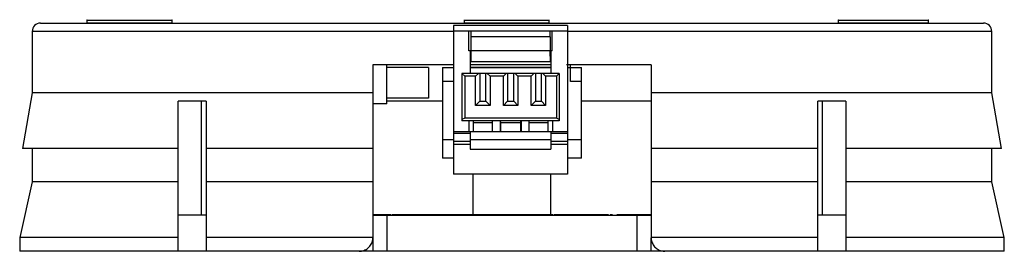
# Model space of a CAD drawing. Header units: millimetres. Extents: x -42.4 to -7, y 11.8 to 20.1.
import ezdxf

# ---------------------------------------------------------------- set-up
doc = ezdxf.new("R2010")
doc.units = ezdxf.units.MM

msp = doc.modelspace()

# ---------------------------------------------------------------- linework, layer by layer
at = {"color": 7, "linetype": 'Continuous', "lineweight": 25}
for p, q in [((-41.664, 19.964), (-7.764, 19.964)), ((-39.997, 20.087), (-39.997, 19.964)), ((-38.814, 19.974), (-38.814, 19.964)), ((-37.614, 19.964), (-37.614, 19.974)), ((-36.937, 19.964), (-36.937, 20.087)), ((-26.814, 19.874), (-26.814, 14.534)), ((-22.714, 19.874), (-26.814, 19.874)), ((-26.431, 20.087), (-26.431, 19.964)), ((-25.314, 19.974), (-25.314, 19.964)), ((-24.114, 19.964), (-24.114, 19.974)), ((-23.375, 19.964), (-23.375, 20.087)), ((-22.714, 19.874), (-22.714, 14.534)), ((-12.988, 20.087), (-12.988, 19.964)), ((-11.814, 19.974), (-11.814, 19.964)), ((-10.614, 19.964), (-10.614, 19.974)), ((-9.738, 19.964), (-9.738, 20.087)), ((-41.964, 19.664), (-41.964, 17.464)), ((-26.814, 19.664), (-41.964, 19.664)), ((-22.714, 19.674), (-26.814, 19.674)), ((-26.264, 18.974), (-26.264, 19.674)), ((-26.192, 19.674), (-26.189, 19.474)), ((-23.34, 19.474), (-26.189, 19.474)), ((-26.189, 19.474), (-26.189, 18.974)), ((-23.34, 19.474), (-23.336, 19.674)), ((-23.34, 19.474), (-23.34, 18.974)), ((-23.265, 18.974), (-23.265, 19.674)), ((-7.464, 19.664), (-22.714, 19.664)), ((-7.464, 17.464), (-7.464, 19.664)), ((-26.201, 18.974), (-26.264, 18.974)), ((-26.214, 18.974), (-26.214, 18.154)), ((-26.202, 18.574), (-26.201, 18.974)), ((-26.189, 18.974), (-26.197, 18.574)), ((-23.34, 18.974), (-26.189, 18.974)), ((-23.331, 18.574), (-23.34, 18.974)), ((-23.265, 18.974), (-23.327, 18.974)), ((-23.327, 18.974), (-23.326, 18.574)), ((-23.314, 18.974), (-23.314, 18.154)), ((-29.714, 18.464), (-29.714, 14.264)), ((-26.814, 18.464), (-29.714, 18.464)), ((-29.214, 17.064), (-29.214, 18.464)), ((-23.314, 18.464), (-26.214, 18.464)), ((-23.326, 18.574), (-26.202, 18.574)), ((-19.714, 18.464), (-22.749, 18.464)), ((-22.614, 17.864), (-22.614, 18.464)), ((-19.714, 18.464), (-19.714, 14.264)), ((-27.714, 18.364), (-29.214, 18.364)), ((-27.714, 18.364), (-27.714, 17.264)), ((-27.214, 18.364), (-27.214, 15.114)), ((-27.214, 18.364), (-26.814, 18.364)), ((-26.514, 18.154), (-26.414, 18.054)), ((-26.514, 18.154), (-26.514, 16.454)), ((-23.014, 18.154), (-26.514, 18.154)), ((-26.414, 18.054), (-26.414, 16.554)), ((-26.024, 18.054), (-26.414, 18.054)), ((-23.314, 18.364), (-26.214, 18.364)), ((-23.314, 18.354), (-26.214, 18.354)), ((-26.024, 18.054), (-25.924, 18.154)), ((-26.024, 17.004), (-26.024, 18.054)), ((-25.874, 18.154), (-25.874, 17.154)), ((-25.654, 17.154), (-25.654, 18.154)), ((-25.604, 18.154), (-25.504, 18.054)), ((-25.504, 18.054), (-25.504, 17.004)), ((-25.024, 18.054), (-25.504, 18.054)), ((-25.024, 18.054), (-24.924, 18.154)), ((-25.024, 17.004), (-25.024, 18.054)), ((-24.874, 18.154), (-24.874, 17.154)), ((-24.654, 17.154), (-24.654, 18.154)), ((-24.604, 18.154), (-24.504, 18.054)), ((-24.504, 18.054), (-24.504, 17.004)), ((-24.024, 18.054), (-24.504, 18.054)), ((-24.024, 18.054), (-23.924, 18.154)), ((-24.024, 17.004), (-24.024, 18.054)), ((-23.874, 18.154), (-23.874, 17.154)), ((-23.654, 17.154), (-23.654, 18.154)), ((-23.604, 18.154), (-23.504, 18.054)), ((-23.504, 18.054), (-23.504, 17.004)), ((-23.114, 18.054), (-23.504, 18.054)), ((-23.114, 18.054), (-23.014, 18.154)), ((-23.114, 18.054), (-23.114, 16.554)), ((-23.014, 18.154), (-23.014, 16.454)), ((-22.714, 18.364), (-22.214, 18.364)), ((-22.214, 15.114), (-22.214, 18.364)), ((-26.814, 17.864), (-27.214, 17.864)), ((-22.214, 17.864), (-22.614, 17.864)), ((-41.964, 17.464), (-42.314, 15.464)), ((-29.714, 17.464), (-41.964, 17.464)), ((-7.464, 17.464), (-19.714, 17.464)), ((-7.114, 15.464), (-7.464, 17.464)), ((-35.714, 17.164), (-36.714, 17.164)), ((-35.877, 13.064), (-35.877, 17.164)), ((-29.214, 17.064), (-29.714, 17.064)), ((-27.714, 17.264), (-29.214, 17.264)), ((-27.214, 17.164), (-29.214, 17.164)), ((-25.874, 17.154), (-26.024, 17.004)), ((-25.504, 17.004), (-26.024, 17.004)), ((-25.874, 17.154), (-25.654, 17.154)), ((-25.654, 17.154), (-25.504, 17.004)), ((-24.874, 17.154), (-25.024, 17.004)), ((-24.504, 17.004), (-25.024, 17.004)), ((-24.874, 17.154), (-24.654, 17.154)), ((-24.654, 17.154), (-24.504, 17.004)), ((-23.874, 17.154), (-24.024, 17.004)), ((-23.504, 17.004), (-24.024, 17.004)), ((-23.874, 17.154), (-23.654, 17.154)), ((-23.654, 17.154), (-23.504, 17.004)), ((-19.713, 17.164), (-22.214, 17.164)), ((-12.714, 17.164), (-13.714, 17.164)), ((-13.552, 13.064), (-13.552, 17.164)), ((-26.414, 16.554), (-26.514, 16.504)), ((-23.014, 16.454), (-26.514, 16.454)), ((-23.114, 16.554), (-26.414, 16.554)), ((-26.264, 16.454), (-26.264, 16.054)), ((-26.114, 16.454), (-26.114, 16.054)), ((-25.414, 16.386), (-26.114, 16.386)), ((-25.414, 16.054), (-25.414, 16.454)), ((-25.139, 16.454), (-25.139, 16.054)), ((-25.139, 16.414), (-25.13, 16.414)), ((-24.398, 16.386), (-25.131, 16.386)), ((-25.131, 16.386), (-25.131, 16.054)), ((-24.398, 16.054), (-24.398, 16.386)), ((-24.389, 16.454), (-24.389, 16.054)), ((-24.114, 16.454), (-24.114, 16.054)), ((-23.414, 16.386), (-24.114, 16.386)), ((-23.414, 16.054), (-23.414, 16.454)), ((-23.264, 16.454), (-23.264, 16.054)), ((-23.014, 16.504), (-23.114, 16.554)), ((-22.714, 16.054), (-26.814, 16.054)), ((-26.214, 15.998), (-26.814, 15.998)), ((-26.214, 16.054), (-26.214, 15.434)), ((-23.314, 16.054), (-23.314, 15.434)), ((-22.714, 15.998), (-23.314, 15.998)), ((-27.214, 15.784), (-26.814, 15.784)), ((-26.214, 15.704), (-26.814, 15.704)), ((-26.214, 15.602), (-26.814, 15.602)), ((-26.214, 15.784), (-23.314, 15.784)), ((-22.714, 15.704), (-23.314, 15.704)), ((-22.714, 15.602), (-23.314, 15.602)), ((-22.714, 15.784), (-22.214, 15.784)), ((-36.714, 15.464), (-42.314, 15.464)), ((-41.964, 15.464), (-41.964, 14.264)), ((-36.714, 14.264), (-36.714, 15.464)), ((-29.714, 15.464), (-35.714, 15.464)), ((-35.714, 15.464), (-35.714, 14.264)), ((-26.214, 15.434), (-23.314, 15.434)), ((-13.714, 15.464), (-19.714, 15.464)), ((-13.714, 14.264), (-13.714, 15.464)), ((-7.114, 15.464), (-12.714, 15.464)), ((-12.714, 15.464), (-12.714, 14.264)), ((-7.464, 14.264), (-7.464, 15.464)), ((-26.814, 15.114), (-27.214, 15.114)), ((-22.214, 15.114), (-22.714, 15.114)), ((-22.714, 14.534), (-26.814, 14.534)), ((-26.114, 13.074), (-26.114, 14.534)), ((-23.314, 13.074), (-23.314, 14.534)), ((-41.964, 14.264), (-42.414, 12.264)), ((-36.714, 14.264), (-41.964, 14.264)), ((-29.714, 14.264), (-35.714, 14.264)), ((-13.714, 14.264), (-19.714, 14.264)), ((-7.464, 14.264), (-12.714, 14.264)), ((-7.014, 12.264), (-7.464, 14.264)), ((-35.714, 13.064), (-36.723, 13.064)), ((-29.714, 13.064), (-19.714, 13.064)), ((-29.692, 13.074), (-29.692, 13.064)), ((-29.275, 13.074), (-29.38, 13.074)), ((-29.214, 13.064), (-29.214, 11.764)), ((-29.199, 13.074), (-29.199, 13.064)), ((-29.071, 13.074), (-29.199, 13.074)), ((-29.071, 13.074), (-29.071, 13.064)), ((-28.865, 13.074), (-28.865, 13.064)), ((-28.712, 13.074), (-28.712, 13.064)), ((-28.076, 13.074), (-28.076, 13.064)), ((-23.234, 13.074), (-28.076, 13.074)), ((-27.686, 13.074), (-27.686, 13.064)), ((-27.558, 13.074), (-27.558, 13.064)), ((-27.521, 13.074), (-27.521, 13.064)), ((-27.421, 13.074), (-27.421, 13.064)), ((-27.346, 13.074), (-27.346, 13.064)), ((-27.327, 13.074), (-27.327, 13.064)), ((-26.404, 13.074), (-26.404, 13.064)), ((-26.378, 13.074), (-26.378, 13.064)), ((-25.43, 13.074), (-25.43, 13.064)), ((-24.481, 13.074), (-24.481, 13.064)), ((-24.292, 13.074), (-24.292, 13.064)), ((-23.455, 13.074), (-23.455, 13.064)), ((-23.199, 13.074), (-23.199, 13.064)), ((-22.326, 13.074), (-22.326, 13.064)), ((-21.25, 13.074), (-21.25, 13.064)), ((-21.096, 13.074), (-21.096, 13.064)), ((-20.942, 13.074), (-20.942, 13.064)), ((-20.559, 13.074), (-20.559, 13.064)), ((-20.214, 11.764), (-20.214, 13.064)), ((-20.104, 13.074), (-20.104, 13.064)), ((-19.712, 13.074), (-20.104, 13.074)), ((-12.686, 13.064), (-13.714, 13.064)), ((-42.414, 12.264), (-42.414, 11.764)), ((-36.714, 12.264), (-42.414, 12.264)), ((-36.714, 11.764), (-36.714, 12.264)), ((-35.714, 12.264), (-35.714, 11.764)), ((-29.714, 12.264), (-35.714, 12.264)), ((-29.714, 12.249), (-29.714, 11.764)), ((-13.714, 12.264), (-19.714, 12.264)), ((-19.714, 11.764), (-19.714, 12.249)), ((-13.714, 11.764), (-13.714, 12.264)), ((-12.714, 12.264), (-12.714, 11.764)), ((-7.014, 12.264), (-12.714, 12.264)), ((-7.014, 11.764), (-7.014, 12.264)), ((-30.214, 11.764), (-42.414, 11.764)), ((-7.014, 11.764), (-30.214, 11.764))]:
    msp.add_line(p, q, dxfattribs=at)
for centre, radius, start, end in [((-41.664, 19.664), 0.3, 90, 180), ((-7.764, 19.664), 0.3, 0, 90), ((-22.39, 16.302), 2.742, 177.65, 178.2497), ((-24.806, 16.394), 0.408, 358.8661, 8.5328)]:
    msp.add_arc(centre, radius, start, end, dxfattribs=at)
for points, knots in [([(-39.987, 20.074), (-39.991, 20.074), (-40.005, 20.074), (-39.961, 20.074), (-39.846, 20.074), (-39.664, 20.074), (-39.282, 20.074), (-38.857, 20.074), (-38.327, 20.074), (-37.899, 20.074), (-37.545, 20.074), (-37.309, 20.074), (-37.19, 20.074), (-37.168, 20.074), (-37.184, 20.074), (-37.129, 20.074), (-36.991, 20.074), (-36.932, 20.074), (-36.94, 20.074), (-36.941, 20.074)], [0, 0, 0, 0, 0.011554, 0.049731, 0.086257, 0.127035, 0.171237, 0.340168, 0.423449, 0.513367, 0.605364, 0.645836, 0.682546, 0.731514, 0.786911, 0.878141, 0.966065, 0.995232, 1, 1, 1, 1]), ([(-39.987, 19.974), (-39.991, 19.974), (-40.005, 19.974), (-39.961, 19.974), (-39.846, 19.974), (-39.664, 19.974), (-39.282, 19.974), (-38.857, 19.974), (-38.327, 19.974), (-37.899, 19.974), (-37.545, 19.974), (-37.309, 19.974), (-37.19, 19.974), (-37.168, 19.974), (-37.184, 19.974), (-37.129, 19.974), (-36.991, 19.974), (-36.932, 19.974), (-36.94, 19.974), (-36.941, 19.974)], [0, 0, 0, 0, 0.011554, 0.049731, 0.086257, 0.127035, 0.171237, 0.340168, 0.423449, 0.513367, 0.605364, 0.645836, 0.682546, 0.731514, 0.786911, 0.878141, 0.966065, 0.995232, 1, 1, 1, 1]), ([(-26.417, 20.074), (-26.418, 20.074), (-26.42, 20.074), (-26.296, 20.074), (-26.077, 20.074), (-25.772, 20.074), (-25.404, 20.074), (-24.996, 20.074), (-24.577, 20.074), (-24.21, 20.074), (-23.904, 20.074), (-23.662, 20.074), (-23.493, 20.074), (-23.391, 20.074), (-23.384, 20.074), (-23.382, 20.074)], [0, 0, 0, 0, 0.05861, 0.149291, 0.238785, 0.327878, 0.4171, 0.505549, 0.589881, 0.665864, 0.746967, 0.832128, 0.895396, 0.955548, 1, 1, 1, 1]), ([(-26.417, 19.974), (-26.418, 19.974), (-26.42, 19.974), (-26.296, 19.974), (-26.077, 19.974), (-25.772, 19.974), (-25.404, 19.974), (-24.996, 19.974), (-24.577, 19.974), (-24.21, 19.974), (-23.904, 19.974), (-23.662, 19.974), (-23.493, 19.974), (-23.391, 19.974), (-23.384, 19.974), (-23.382, 19.974)], [0, 0, 0, 0, 0.05861, 0.149291, 0.238785, 0.327878, 0.4171, 0.505549, 0.589881, 0.665864, 0.746967, 0.832128, 0.895396, 0.955548, 1, 1, 1, 1]), ([(-12.979, 20.074), (-12.982, 20.074), (-12.996, 20.074), (-12.926, 20.074), (-12.719, 20.074), (-12.347, 20.074), (-11.944, 20.074), (-11.621, 20.074), (-11.37, 20.074), (-11.151, 20.074), (-10.936, 20.074), (-10.763, 20.074), (-10.53, 20.074), (-10.272, 20.074), (-10.013, 20.074), (-9.84, 20.074), (-9.717, 20.074), (-9.747, 20.074), (-9.75, 20.074)], [0, 0, 0, 0, 0.01938, 0.100539, 0.174204, 0.247923, 0.328221, 0.412673, 0.474034, 0.525514, 0.555788, 0.587776, 0.623972, 0.70952, 0.806308, 0.902551, 0.987585, 1, 1, 1, 1]), ([(-12.979, 19.974), (-12.982, 19.974), (-12.996, 19.974), (-12.926, 19.974), (-12.719, 19.974), (-12.347, 19.974), (-11.944, 19.974), (-11.621, 19.974), (-11.37, 19.974), (-11.151, 19.974), (-10.936, 19.974), (-10.763, 19.974), (-10.53, 19.974), (-10.272, 19.974), (-10.013, 19.974), (-9.84, 19.974), (-9.717, 19.974), (-9.747, 19.974), (-9.75, 19.974)], [0, 0, 0, 0, 0.01938, 0.100539, 0.174204, 0.247923, 0.328221, 0.412673, 0.474034, 0.525514, 0.555788, 0.587776, 0.623972, 0.70952, 0.806308, 0.902551, 0.987585, 1, 1, 1, 1]), ([(-36.714, 15.464), (-36.714, 15.731), (-36.714, 16.298), (-36.714, 16.864), (-36.714, 17.164)], [0, 0, 0, 0, 0.4704197, 1, 1, 1, 1]), ([(-35.714, 17.164), (-35.714, 16.882), (-35.714, 16.315), (-35.714, 15.748), (-35.714, 15.464)], [0, 0, 0, 0, 0.498518, 1, 1, 1, 1]), ([(-13.714, 15.464), (-13.714, 15.748), (-13.714, 16.315), (-13.714, 16.882), (-13.714, 17.164)], [0, 0, 0, 0, 0.5014822, 1, 1, 1, 1]), ([(-12.714, 17.164), (-12.714, 16.864), (-12.714, 16.298), (-12.714, 15.731), (-12.714, 15.464)], [0, 0, 0, 0, 0.52958, 1, 1, 1, 1]), ([(-36.714, 12.264), (-36.714, 12.58), (-36.714, 13.247), (-36.714, 13.913), (-36.714, 14.264)], [0, 0, 0, 0, 0.473228, 1, 1, 1, 1]), ([(-35.714, 14.264), (-35.714, 13.781), (-35.714, 13.115), (-35.714, 12.448), (-35.714, 12.264)], [0, 0, 0, 0, 0.725067, 1, 1, 1, 1]), ([(-29.714, 14.264), (-29.714, 13.743), (-29.714, 13.076), (-29.714, 12.41), (-29.714, 12.264)], [0, 0, 0, 0, 0.781851, 1, 1, 1, 1]), ([(-19.714, 14.264), (-19.714, 13.743), (-19.714, 13.076), (-19.714, 12.41), (-19.714, 12.264)], [0, 0, 0, 0, 0.781851, 1, 1, 1, 1]), ([(-13.714, 12.264), (-13.714, 12.448), (-13.714, 13.115), (-13.714, 13.781), (-13.714, 14.264)], [0, 0, 0, 0, 0.274933, 1, 1, 1, 1]), ([(-12.714, 14.264), (-12.714, 13.913), (-12.714, 13.247), (-12.714, 12.58), (-12.714, 12.264)], [0, 0, 0, 0, 0.526772, 1, 1, 1, 1]), ([(-29.199, 13.074), (-29.207, 13.074), (-29.225, 13.074), (-29.361, 13.074), (-29.525, 13.074), (-29.636, 13.074), (-29.692, 13.074)], [0, 0, 0, 0, 0.279553, 0.558798, 0.779378, 1, 1, 1, 1]), ([(-28.712, 13.074), (-28.714, 13.074), (-28.719, 13.074), (-28.792, 13.074), (-28.91, 13.074), (-28.995, 13.074), (-29.035, 13.074)], [0, 0, 0, 0, 0.340681, 0.680154, 0.850285, 1, 1, 1, 1]), ([(-28.712, 13.074), (-28.738, 13.074), (-28.801, 13.074), (-28.853, 13.074), (-28.861, 13.074), (-28.865, 13.074)], [0, 0, 0, 0, 0.260729, 0.630301, 1, 1, 1, 1]), ([(-28.076, 13.074), (-28.162, 13.074), (-28.332, 13.074), (-28.558, 13.074), (-28.689, 13.074), (-28.704, 13.074), (-28.712, 13.074)], [0, 0, 0, 0, 0.281317, 0.559922, 0.779935, 1, 1, 1, 1]), ([(-22.326, 13.074), (-22.42, 13.074), (-22.607, 13.074), (-22.929, 13.074), (-23.096, 13.074), (-23.199, 13.074)], [0, 0, 0, 0, 0.280845, 0.561466, 1, 1, 1, 1]), ([(-21.25, 13.074), (-21.268, 13.074), (-21.305, 13.074), (-21.601, 13.074), (-21.957, 13.074), (-22.203, 13.074), (-22.326, 13.074)], [0, 0, 0, 0, 0.279512, 0.55908, 0.779374, 1, 1, 1, 1]), ([(-21.096, 13.074), (-21.099, 13.074), (-21.102, 13.074), (-21.171, 13.074), (-21.179, 13.074)], [0, 0, 0, 0, 0.880384, 1, 1, 1, 1]), ([(-20.559, 13.074), (-20.62, 13.074), (-20.742, 13.074), (-20.867, 13.074), (-20.934, 13.074), (-20.939, 13.074), (-20.942, 13.074)], [0, 0, 0, 0, 0.279705, 0.559381, 0.779509, 1, 1, 1, 1]), ([(-20.104, 13.074), (-20.189, 13.074), (-20.342, 13.074), (-20.493, 13.074), (-20.559, 13.074)], [0, 0, 0, 0, 0.560314, 1, 1, 1, 1]), ([(-30.214, 11.764), (-30.156, 11.77), (-30.04, 11.782), (-29.885, 11.875), (-29.772, 12.01), (-29.72, 12.149), (-29.716, 12.235), (-29.714, 12.264)], [0, 0, 0, 0, 0.2280546, 0.4563394, 0.6780229, 0.8897532, 1, 1, 1, 1]), ([(-19.714, 12.264), (-19.709, 12.21), (-19.699, 12.101), (-19.618, 11.955), (-19.498, 11.842), (-19.357, 11.775), (-19.258, 11.768), (-19.214, 11.764)], [0, 0, 0, 0, 0.203117, 0.406116, 0.612472, 0.826897, 1, 1, 1, 1])]:
    msp.add_open_spline(points, degree=3, knots=knots, dxfattribs=at)

doc.saveas('drawing.dxf')
